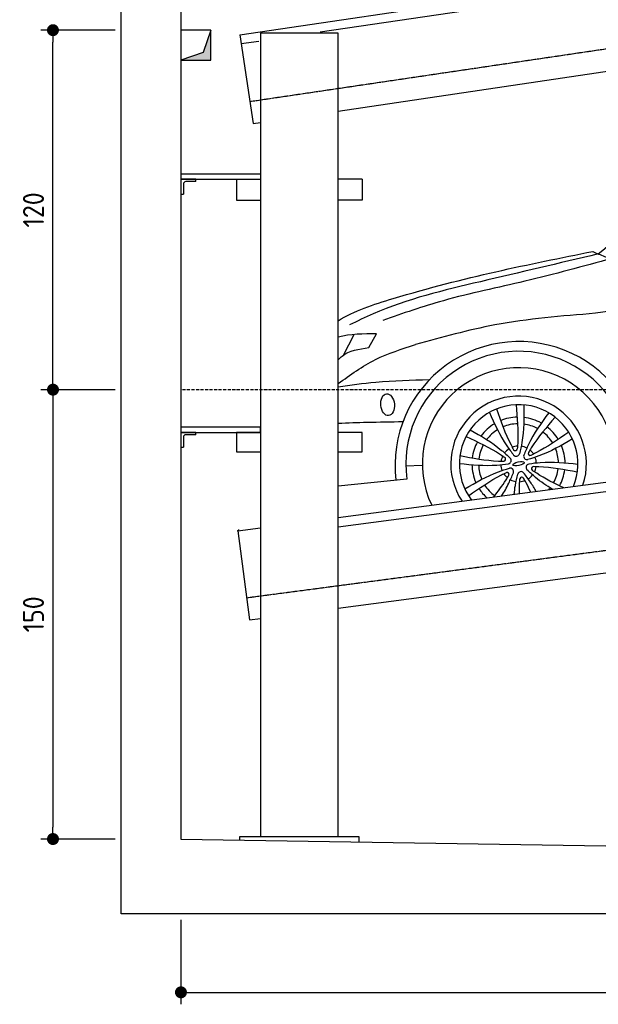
# Model space of a CAD drawing. Header units: millimetres. Extents: x -338 to 6218, y -302 to 5219.
# Tile 1 of 4: x -338 to 1592, y -302 to 2985. Entities that reach past the tile are written whole.
import ezdxf

# ---------------------------------------------------------------- set-up
doc = ezdxf.new("R2010")
doc.units = ezdxf.units.MM
doc.linetypes.add('GEN3', pattern=[6.25, 5, -1.25])
doc.linetypes.add('GEN7', pattern=[15, 10, -2.5, 0, -2.5])
for name, color, linetype in [('3', 6, 'GEN3'), ('4', 3, 'Continuous'), ('5', 3, 'Continuous'), ('7', 4, 'GEN7'), ('breakthrough', 1, 'Continuous'), ('Car', 10, 'Continuous')]:
    doc.layers.add(name, color=color, linetype=linetype)
doc.styles.get("Standard").update_dxf_attribs({"font": 'ISOCP.SHX'})
doc.dimstyles.new('GEN-ISO$0', dxfattribs={"dimscale": 20, "dimtxt": 3.5, "dimasz": 2, "dimexe": 2, "dimexo": 1, "dimgap": 1.5, "dimtad": 1, "dimdec": 1, "dimlfac": 0.1, "dimdsep": 46, "dimtxsty": 'Standard', "dimblk": 'PUNKT', "dimcen": 2, "dimclrd": 256, "dimclre": 256, "dimclrt": 2, "dimadec": 0, "dimazin": 0, "dimtp": 0.1, "dimtm": 0.1, "dimtfac": 0.71, "dimtdec": 1, "dimtmove": 2, "dimatfit": 3, "dimldrblk": 'PUNKT', "dimfxl": 1, "dimtolj": 1, "dimarcsym": 0})

# ---------------------------------------------------------------- blocks, each defined once
blk = doc.blocks.new('PUNKT')
at = {"layer": '4', "color": 0, "linetype": 'ByBlock'}
blk.add_line((-0.5, 0), (-1, 0), dxfattribs=at)
at = {"layer": '4', "color": 0, "linetype": 'ByBlock', "const_width": 0.5}
blk.add_lwpolyline([(-0.25, 0, 1), (0.25, 0, 1)], format="xyb", close=True, dxfattribs=at)
blk = doc.blocks.new('*D3')
at = {"layer": '5', "lineweight": -2}
for p, q in [((200, -20.2), (200, -301.7)), ((5500, -20.2), (5500, -301.7)), ((240, -261.7), (5460, -261.7))]:
    blk.add_line(p, q, dxfattribs=at)
at = {"layer": 'DEFPOINTS', "color": 0}
for p in [(200, -0.2), (5500, -0.2), (5500, -261.7)]:
    blk.add_point(p, dxfattribs=at)
at = {"layer": '5', "lineweight": -2, "xscale": 40, "yscale": 40, "zscale": 40, "rotation": 180}
blk.add_blockref('PUNKT', (200, -261.7), dxfattribs=at)
at = {"layer": '5', "lineweight": -2, "xscale": 40, "yscale": 40, "zscale": 40}
blk.add_blockref('PUNKT', (5500, -261.7), dxfattribs=at)
at = {"layer": '5', "color": 2, "insert": (2850, -196.7), "char_height": 70, "attachment_point": 5}
blk.add_mtext('\\A1;530', dxfattribs=at)
blk = doc.blocks.new('*D4')
at = {"layer": '5', "lineweight": -2}
for p, q in [((-20, 2950), (-267, 2950)), ((-227, 1790), (-227, 2910)), ((-20, 1750), (-267, 1750))]:
    blk.add_line(p, q, dxfattribs=at)
at = {"layer": 'DEFPOINTS', "color": 0}
for p in [(-227, 2950), (0, 2950), (0, 1750)]:
    blk.add_point(p, dxfattribs=at)
at = {"layer": '5', "lineweight": -2, "xscale": 40, "yscale": 40, "zscale": 40}
for p, rotation in [((-227, 2950), 90), ((-227, 1750), 270)]:
    blk.add_blockref('PUNKT', p, dxfattribs=dict(at, rotation=rotation))
at = {"layer": '5', "color": 2, "insert": (-292, 2350), "char_height": 70, "attachment_point": 5, "rotation": 90}
blk.add_mtext('\\A1;120', dxfattribs=at)
blk = doc.blocks.new('*D9')
at = {"layer": '5', "lineweight": -2}
for p, q in [((-20, 1750), (-267, 1750)), ((-227, 1710), (-227, 290)), ((-20, 250), (-267, 250))]:
    blk.add_line(p, q, dxfattribs=at)
at = {"layer": 'DEFPOINTS', "color": 0}
for p in [(0, 1750), (-227, 250), (0, 250)]:
    blk.add_point(p, dxfattribs=at)
at = {"layer": '5', "lineweight": -2, "xscale": 40, "yscale": 40, "zscale": 40}
for p, rotation in [((-227, 1750), 90), ((-227, 250), 270)]:
    blk.add_blockref('PUNKT', p, dxfattribs=dict(at, rotation=rotation))
at = {"layer": '5', "color": 2, "insert": (-292, 1000), "char_height": 70, "attachment_point": 5, "rotation": 90}
blk.add_mtext('\\A1;150', dxfattribs=at)

msp = doc.modelspace()

# ---------------------------------------------------------------- linework, layer by layer
for p, q in [((396.719, 2934.69), (5189.54, 3643.834)), ((664.164, 2943.934), (5223.608, 3618.548)), ((724.313, 2679.894), (3306.924, 3062.017)), ((396.719, 2934.69), (440.629, 2637.921)), ((465, 2940), (465, 256.937)), ((725, 2940), (465, 2940)), ((725, 256.937), (725, 2940)), ((401.11, 2905.013), (460.205, 2913.757)), ((440.629, 2637.921), (464.941, 2641.518)), ((465, 2469.399), (200, 2469.399)), ((200, 2469.399), (200, 2452.399)), ((200, 2452.399), (465, 2452.399)), ((200, 2452.399), (200, 2402.399)), ((250, 2452.399), (200, 2452.399)), ((208, 2436.399), (208, 2402.399)), ((250, 2444.399), (216, 2444.399)), ((250, 2444.399), (250, 2452.399)), ((385, 2452.399), (385, 2382.399)), ((385, 2452.399), (465, 2452.399)), ((805, 2452.399), (725, 2452.399)), ((805, 2452.399), (805, 2382.399)), ((200, 2402.399), (208, 2402.399)), ((385, 2382.399), (465, 2382.399)), ((805, 2382.399), (725, 2382.399)), ((725, 1322.949), (3417.273, 1678.536)), ((725, 1292.688), (3418.254, 1648.405)), ((465, 1624.523), (200, 1624.523)), ((200, 1624.523), (200, 1607.523)), ((465, 1607.523), (465, 1624.523)), ((200, 1607.523), (465, 1607.523)), ((200, 1607.523), (200, 1557.523)), ((250, 1607.523), (200, 1607.523)), ((208, 1591.523), (208, 1557.523)), ((250, 1599.523), (216, 1599.523)), ((250, 1599.523), (250, 1607.523)), ((465, 1607.523), (385, 1607.523)), ((385, 1607.523), (385, 1542.523)), ((805, 1607.523), (725, 1607.523)), ((805, 1542.523), (805, 1607.523)), ((200, 1557.523), (208, 1557.523)), ((385, 1542.523), (465, 1542.523)), ((725, 1542.523), (805, 1542.523)), ((725, 1020.343), (3519.448, 1389.425)), ((389.868, 1278.686), (465, 1288.609)), ((389.868, 1278.686), (429.15, 981.269)), ((429.15, 981.269), (465.017, 986.006)), ((795, 256.937), (395, 256.937)), ((395, 256.937), (395, 246.937)), ((795, 240.653), (795, 256.937))]:
    msp.add_line(p, q)
for points in [[(5500, 1750), (5832.66, 1750), (5809.211, 1723.043), (5842.652, 1678.911), (5805.198, 1626.754), (5832.66, 1561.049), (5700, 1561.049), (5700, 0), (0, 0), (0, 4900), (5700, 4900), (5700, 3850), (5700, 1750)], [(392.342, 1282.906), (393.614, 1279.18)]]:
    msp.add_lwpolyline(points)
msp.add_lwpolyline([(5500, 4700), (200, 4700), (200, 250), (4950, 175.381), (4950, 91.608), (5050, 91.608), (5050, 192.931), (5500, 200), (5500, 1750), (5500, 3850)], close=True)
for centre in [(216, 2436.399), (216, 1591.523)]:
    msp.add_arc(centre, 8, 90, 180)
at = {"color": 0, "linetype": 'ByBlock'}
msp.add_point((389.868, 1278.686), dxfattribs=at)
at = {"layer": '3'}
for p, q in [((429.651, 2712.113), (5440.104, 3453.458)), ((419.33, 1055.623), (5440.722, 1718.833))]:
    msp.add_line(p, q, dxfattribs=at)
at = {"layer": '7'}
msp.add_line((5500, 1750), (200, 1750), dxfattribs=at)
at = {"layer": 'breakthrough'}
for p, q in [((300, 2950), (274.521, 2875.479)), ((300, 2950), (274.521, 2875.479)), ((274.521, 2875.479), (200, 2850))]:
    msp.add_line(p, q, dxfattribs=at)
msp.add_lwpolyline([(200, 2850), (300, 2850), (300, 2950), (200, 2950)], close=True, dxfattribs=at)
for points in [[(300, 2850), (300, 2950), (274.521, 2875.479)], [(300, 2850), (300, 2950), (274.521, 2875.479)], [(200, 2850), (300, 2850), (274.521, 2875.479)]]:
    msp.add_solid(points, dxfattribs=at)
at = {"layer": 'Car'}
for p, q in [((741.931, 1865.21), (778.279, 1934.159)), ((826.883, 1890.226), (852.863, 1936.877)), ((950.657, 1495.426), (1005.338, 1497.836)), ((953.988, 1451.8), (725, 1427.587))]:
    msp.add_line(p, q, dxfattribs=at)
for centre, radius, start, end in [((1327.769, 1497.123), 413.57, 3.672382, 186.825595), ((1326.588, 1502.195), 375.992, 2.534545, 187.702591), ((1326.586, 1502.193), 321.278, 349.589662, 205.458134), ((1326.586, 1502.193), 226.317, 341.603184, 213.444612), ((1326.586, 1502.193), 197.81, 337.515791, 217.532005), ((1326.291, 1502.87), 155.565, 91.703999, 112.601557), ((1326.291, 1502.87), 155.565, 60.675063, 83.391324), ((1326.291, 1502.87), 155.565, 120.915531, 143.663223), ((1326.291, 1502.87), 133.431, 121.739531, 142.868162), ((1326.291, 1502.87), 133.431, 91.381127, 112.907207), ((1326.291, 1502.87), 133.431, 61.455641, 82.550811), ((1326.291, 1502.87), 155.565, 31.527039, 52.374239), ((1326.291, 1502.87), 133.431, 31.179617, 52.638992), ((1326.291, 1502.87), 155.565, 151.971476, 172.844735), ((1326.291, 1502.87), 133.431, 151.693888, 173.187786), ((1326.586, 1502.193), 59.397, 122.54441, 141.8675), ((1326.586, 1502.193), 59.397, 93.499294, 110.912615), ((1315.452, 1553.667), 7.037, 218.148649, 346.26326), ((1326.586, 1502.193), 59.397, 62.54441, 81.8675), ((1326.586, 1502.193), 59.397, 33.499294, 50.912615), ((1326.291, 1502.87), 133.431, 1.43774, 22.372728), ((1326.291, 1502.87), 155.565, 0.66688, 23.232518), ((1326.586, 1502.193), 59.397, 153.499294, 170.912615), ((1276.441, 1518.287), 7.037, 278.148649, 46.26326), ((1290.396, 1513.808), 11.361, 280.918166, 43.493743), ((1318.55, 1539.343), 11.361, 220.918166, 343.493743), ((1354.741, 1527.727), 11.361, 160.918166, 283.493743), ((1365.597, 1537.573), 7.037, 158.148649, 286.26326), ((1326.586, 1502.193), 59.397, 2.54441, 21.8675), ((1326.291, 1502.87), 155.565, 181.148025, 203.77634), ((1326.291, 1502.87), 133.431, 182.005832, 203.007442), ((1326.586, 1502.193), 59.397, 182.54441, 201.8675), ((1298.432, 1476.659), 11.361, 340.918166, 103.493743), ((1362.777, 1490.578), 11.361, 100.918166, 223.493743), ((1376.732, 1486.099), 7.037, 98.148649, 226.26326), ((1326.586, 1502.193), 59.397, 333.499294, 350.912615), ((1326.291, 1502.87), 133.431, 331.291119, 352.65113), ((1326.291, 1502.87), 155.565, 331.617721, 352.389951), ((1326.586, 1502.193), 59.397, 213.499294, 230.912615), ((1287.576, 1466.813), 7.037, 338.148649, 106.26326), ((1326.586, 1502.193), 59.397, 242.54441, 261.8675), ((1334.623, 1465.043), 11.361, 40.918166, 163.493743), ((1326.586, 1502.193), 59.397, 273.499294, 290.912615), ((1337.721, 1450.719), 7.037, 38.148649, 166.26326), ((1326.586, 1502.193), 59.397, 302.54441, 321.8675), ((1326.291, 1502.87), 155.565, 212.062045, 227.352853), ((1326.291, 1502.87), 133.431, 211.805213, 233.199933), ((1326.291, 1502.87), 133.431, 319.214902, 322.51237)]:
    msp.add_arc(centre, radius, start, end, dxfattribs=at)
for centre, major_axis, ratio in [((889.457, 1699.856), (-3.483, 36.604), 0.61650175), ((1326.291, 1502.87), (-19.327, -4.505), 0.31716925)]:
    msp.add_ellipse(centre, major_axis=major_axis, ratio=ratio, dxfattribs=at)
for points in [[(1592.423, 2202.948), (2071.538, 2598.59), (2368.789, 2782.583), (2852.074, 2912.395)], [(3394.304, 2271.972), (1582.776, 2004.87)], [(1592.423, 2202.948), (1199.111, 2110.35), (841.15, 2003.148), (762.346, 1965.878)], [(1573.925, 2211.561), (1613.136, 2194.985), (1702.322, 2178.72)], [(1637.881, 2188.086), (1347.803, 2112.092), (1075.443, 2047.02), (873.081, 1981.008)], [(1582.776, 2004.87), (1247.367, 1965.88), (982.765, 1900.468)], [(1252.493, 1685.603), (1301.306, 1565.381), (1309.917, 1549.32)], [(1318.253, 1699.828), (1323.492, 1570.18), (1322.288, 1551.996)], [(1344.29, 1699.21), (1337.463, 1573.912), (1329.444, 1536.115)], [(1229.04, 1674.279), (1287.041, 1563.005), (1309.965, 1531.901)], [(1426.844, 1672.714), (1359.479, 1566.846), (1344.004, 1531.442)], [(1448.377, 1658.064), (1368.669, 1555.681), (1359.065, 1540.192)], [(1164.817, 1616.033), (1269.914, 1547.472), (1298.638, 1521.628)], [(1151.263, 1593.794), (1266.161, 1533.506), (1281.307, 1523.372)], [(1506.059, 1585.37), (1394.135, 1528.633), (1357.392, 1516.68)], [(1493.577, 1608.227), (1383.918, 1538.867), (1367.568, 1530.817)], [(1130.702, 1529.731), (1259.224, 1511.893), (1277.439, 1511.321)], [(1128.782, 1503.759), (1254.149, 1498.352), (1292.548, 1502.653)], [(1147.113, 1419.016), (1259.038, 1475.753), (1295.781, 1487.706)], [(1524.391, 1500.627), (1399.024, 1506.034), (1360.625, 1501.733)], [(1522.471, 1474.655), (1393.949, 1492.493), (1375.734, 1493.065)], [(1159.596, 1396.159), (1269.255, 1465.519), (1285.605, 1473.569)]]:
    msp.add_spline(points, degree=3, dxfattribs=at)
for points, knots in [([(725, 1979.751), (776.698, 2013.398), (1089.063, 2114.088), (1360.428, 2168.641), (1573.925, 2211.561)], [217.45055644, 217.45055644, 217.45055644, 217.45055644, 402.90356566, 1087.10272201, 1087.10272201, 1087.10272201, 1087.10272201]), ([(725, 1770.087), (764.786, 1799.909), (843.991, 1856.544), (937.052, 1886), (982.765, 1900.468)], [24.6695928, 24.6695928, 24.6695928, 24.6695928, 172.60236412, 315.42097719, 315.42097719, 315.42097719, 315.42097719]), ([(725, 1849.297), (729.088, 1853.943), (754.69, 1880.417), (794.05, 1885.765), (826.883, 1890.226)], [53.39870992, 53.39870992, 53.39870992, 53.39870992, 71.93407646, 165.19059115, 165.19059115, 165.19059115, 165.19059115]), ([(1028.539, 1782.608), (968.794, 1781.189), (867.101, 1778.772), (766.481, 1764.346), (725, 1758.113)], [0, 0, 0, 0, 179.06031884, 304.78543235, 304.78543235, 304.78543235, 304.78543235]), ([(725, 1637.802), (757.015, 1639.786), (829.197, 1641.688), (901.138, 1642.997), (941.054, 1643.723)], [116.19308576, 116.19308576, 116.19308576, 116.19308576, 212.34592292, 332.1909296, 332.1909296, 332.1909296, 332.1909296]), ([(1439.158, 1417.273), (1419.666, 1429.368), (1390.164, 1449.514), (1363.967, 1473.958), (1354.535, 1482.758)], [56.79990032, 56.79990032, 56.79990032, 56.79990032, 125.48342078, 164.12209067, 164.12209067, 164.12209067, 164.12209067]), ([(1477.022, 1422.273), (1446.106, 1436.94), (1410.164, 1455.024), (1376.895, 1477.602), (1371.866, 1481.014)], [27.40070528, 27.40070528, 27.40070528, 27.40070528, 129.75353912, 147.97739334, 147.97739334, 147.97739334, 147.97739334]), ([(1242.573, 1391.308), (1257.499, 1409.78), (1275.398, 1433.573), (1290.939, 1459.008), (1294.108, 1464.194)], [58.58896769, 58.58896769, 58.58896769, 58.58896769, 129.75353912, 147.97739334, 147.97739334, 147.97739334, 147.97739334]), ([(1269.93, 1394.921), (1278.587, 1408.736), (1292.995, 1434.036), (1304.218, 1461.033), (1309.169, 1472.944)], [76.54978758, 76.54978758, 76.54978758, 76.54978758, 125.48342078, 164.12209067, 164.12209067, 164.12209067, 164.12209067]), ([(1311.686, 1400.436), (1312.666, 1410.497), (1315.633, 1433.247), (1320.824, 1455.703), (1323.729, 1468.271)], [95.08670176, 95.08670176, 95.08670176, 95.08670176, 125.48342078, 164.12209067, 164.12209067, 164.12209067, 164.12209067]), ([(1328.997, 1402.723), (1328.926, 1413.221), (1329.24, 1429.781), (1330.444, 1446.329), (1330.885, 1452.39)], [98.21954368, 98.21954368, 98.21954368, 98.21954368, 129.75353912, 147.97739334, 147.97739334, 147.97739334, 147.97739334]), ([(1385.349, 1410.166), (1379.377, 1420.842), (1366.348, 1442.25), (1351.048, 1462.241), (1343.208, 1472.485)], [88.7176523, 88.7176523, 88.7176523, 88.7176523, 125.48342078, 164.12209067, 164.12209067, 164.12209067, 164.12209067]), ([(1366.787, 1407.714), (1362.136, 1418.296), (1354.605, 1434.227), (1346.162, 1449.729), (1343.255, 1455.066)], [95.03874094, 95.03874094, 95.03874094, 95.03874094, 129.75353912, 147.97739334, 147.97739334, 147.97739334, 147.97739334])]:
    msp.add_open_spline(points, degree=3, knots=knots, dxfattribs=at)
msp.add_open_spline([(852.863, 1936.877), (809.158, 1936.416), (765.453, 1935.954), (725, 1925.295)], degree=3, dxfattribs=at)

# ---------------------------------------------------------------- dimensions: what is measured, and where the dimension line sits
at = {"layer": '5'}
for base, p2, override, picture, middle in [((-227.035, 2950), (0, 2950), {"dimlfac": 0.1}, '*D4', (-292.042, 2350)), ((-227.035, 250), (0, 250), {"dimdec": 2, "dimtdec": 0}, '*D9', (-292.035, 1000))]:
    dim = msp.add_linear_dim(base=base, p1=(0, 1750), p2=p2, angle=90, dimstyle='GEN-ISO$0', override=override, dxfattribs=at)
    dim.commit()
    dim.dimension.update_dxf_attribs({"geometry": picture, "text_midpoint": middle})
dim = msp.add_linear_dim(base=(5500, -261.657), p1=(200, -0.244), p2=(5500, -0.244), dimstyle='GEN-ISO$0', override={"dimlfac": 0.1}, dxfattribs=at)
dim.commit()
dim.dimension.update_dxf_attribs({"geometry": '*D3', "text_midpoint": (2850, -196.657)})

doc.saveas('drawing.dxf')
